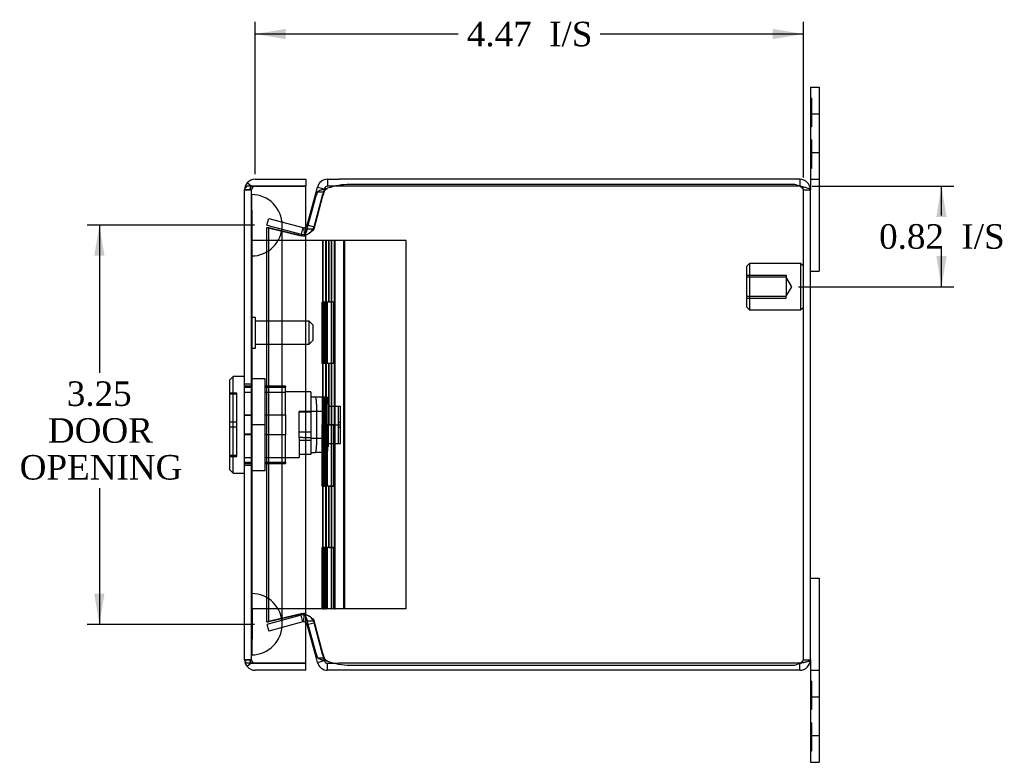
# Model space of a CAD drawing. Header units: inches. Extents: x 0.1 to 41.9, y -0.2 to 27.9.
# Tile 5 of 7: x 16.6 to 24.6, y 11.3 to 17.4. Entities that reach past the tile are written whole.
import ezdxf
from ezdxf.enums import TextEntityAlignment as Align
from ezdxf.lldxf.tags import DXFTag

# ---------------------------------------------------------------- set-up
doc = ezdxf.new("R2010")
doc.units = ezdxf.units.IN
doc.header["$MEASUREMENT"] = 0
for name, color, linetype in [('COM54601-2', 7, 'Continuous'), ('COM54602-1', 7, 'Continuous'), ('COM54604-1', 7, 'Continuous'), ('COM70219', 7, 'Continuous'), ('Default', 7, 'Continuous'), ('HNG14586-3B', 7, 'Continuous'), ('HNG14586-3C', 7, 'Continuous'), ('HNG14586-3P', 7, 'Continuous'), ('LOK10017', 7, 'Continuous'), ('STD26020', 7, 'Continuous'), ('STD26152', 7, 'Continuous')]:
    doc.layers.add(name, color=color, linetype=linetype)
doc.styles.add('SEACAD_Times_New_Roman', font='times.ttf')
tags = doc.linetypes.add('HIDDEN2', pattern=[0.1875, 0.125, -0.0625]).pattern_tags.tags
tags[6:7] = [DXFTag(74, 4), DXFTag(75, 0), DXFTag(340, '0'), DXFTag(46, 0.0), DXFTag(50, 0.0), DXFTag(44, 0.0), DXFTag(45, 0.0)]
tags[4:5] = [DXFTag(74, 4), DXFTag(75, 0), DXFTag(340, '0'), DXFTag(46, 0.0), DXFTag(50, 0.0), DXFTag(44, 0.0), DXFTag(45, 0.0)]
doc.dimstyles.new('HAMMOND_(STH_-_42x28)', dxfattribs={"dimtxt": 0.2, "dimasz": 0.25, "dimexe": 0.1, "dimexo": 0.1, "dimgap": 0.05, "dimtad": 0, "dimtih": 1, "dimtoh": 1, "dimzin": 0, "dimdsep": 46, "dimtxsty": 'SEACAD_Times_New_Roman', "dimblk1": '_SE_FILLED', "dimblk2": '_SE_FILLED', "dimsah": 1, "dimcen": 0.1, "dimadec": 0, "dimazin": 0, "dimtfac": 0.8, "dimtofl": 0, "dimtmove": 0, "dimatfit": 3, "dimfxl": 1, "dimtolj": 1, "dimtzin": 0, "dimarcsym": 0})

# ---------------------------------------------------------------- blocks, each defined once
blk = doc.blocks.new('SE3')
at = {"layer": 'COM54601-2', "color": 7, "linetype": 'Continuous'}
for p, q in [((19.1217, 16.0721), (19.1217, 16.0151)), ((19.1217, 16.0721), (19.2162, 16.0721)), ((22.9697, 16.0721), (19.2162, 16.0721)), ((22.9697, 16.0721), (22.9697, 16.0151)), ((19.0272, 15.9659), (19.0386, 16.0084)), ((19.0386, 16.0084), (19.0937, 15.9936)), ((19.177, 16.0151), (19.1217, 16.0151)), ((22.9292, 16.03), (19.3028, 16.03)), ((22.9697, 16.015), (22.9292, 16.03)), ((22.9697, 16.0151), (22.9694, 16.0151)), ((23.0557, 12.1581), (23.0557, 15.9861)), ((18.9558, 15.6993), (19.0272, 15.9659)), ((18.9558, 15.6695), (19.0272, 15.9361)), ((18.9558, 15.6993), (18.9632, 15.6973)), ((19.0272, 12.2081), (18.9558, 12.4747)), ((18.9558, 12.445), (18.9632, 12.447)), ((19.0272, 12.1784), (18.9558, 12.445)), ((19.0386, 12.1359), (19.0272, 12.1784)), ((19.0386, 12.1359), (19.0937, 12.1506)), ((19.1217, 12.1291), (19.177, 12.1291)), ((19.1217, 12.0721), (19.1217, 12.1291)), ((22.9292, 12.1142), (22.9697, 12.1292)), ((22.9697, 12.1291), (22.9694, 12.1291)), ((22.9697, 12.0721), (22.9697, 12.1291)), ((19.2162, 12.0721), (19.1217, 12.0721)), ((22.9697, 12.0721), (19.2162, 12.0721)), ((19.3028, 12.1142), (22.9292, 12.1142))]:
    blk.add_line(p, q, dxfattribs=at)
at = {"layer": 'COM54601-2', "color": 7, "linetype": 'HIDDEN2'}
for p, q in [((19.0386, 15.9709), (19.0937, 15.9709)), ((19.0937, 15.9936), (19.0823, 15.9511)), ((19.2162, 16.0151), (19.177, 16.0151)), ((22.9694, 16.0151), (19.2162, 16.0151)), ((22.9987, 12.1581), (22.9987, 15.9861)), ((22.9987, 15.9861), (23.0557, 15.9861)), ((19.0109, 15.6845), (19.0823, 15.9511)), ((19.0109, 15.6695), (19.0823, 15.9361)), ((18.6264, 15.6985), (18.6411, 15.7536)), ((18.6411, 15.7536), (18.9203, 15.6788)), ((18.6264, 15.6985), (18.9055, 15.6237)), ((18.6264, 15.679), (18.6411, 15.679)), ((18.6264, 15.679), (18.9055, 15.6114)), ((18.6264, 12.4652), (18.6264, 15.679)), ((18.6411, 12.4652), (18.6411, 15.679)), ((18.6411, 15.679), (18.9203, 15.6114)), ((18.9203, 15.6788), (18.9055, 15.6237)), ((18.9203, 15.6788), (18.9286, 15.6778)), ((18.9286, 15.6778), (18.9301, 15.6208)), ((18.9558, 15.6695), (19.0109, 15.6695)), ((18.9632, 15.6973), (19.0109, 15.6845)), ((18.9055, 15.6237), (18.9301, 15.6208)), ((18.9203, 15.6114), (18.9055, 15.6114)), ((18.926, 15.6086), (18.9055, 15.6114)), ((18.9286, 15.608), (18.9203, 15.6114)), ((18.926, 15.6087), (18.9261, 15.609)), ((18.9286, 15.608), (18.9301, 15.608)), ((18.9055, 12.5329), (18.6264, 12.4652)), ((18.9055, 12.5205), (18.6264, 12.4457)), ((18.9203, 12.5329), (18.6411, 12.4652)), ((18.9055, 12.5329), (18.926, 12.5357)), ((18.9203, 12.5329), (18.9055, 12.5329)), ((18.9301, 12.5234), (18.9055, 12.5205)), ((18.9203, 12.4655), (18.9055, 12.5205)), ((18.9203, 12.5329), (18.9286, 12.5362)), ((18.9261, 12.5352), (18.926, 12.5355)), ((18.9286, 12.5362), (18.9301, 12.5362)), ((18.9286, 12.4665), (18.9301, 12.5234)), ((18.6264, 12.4652), (18.6411, 12.4652)), ((18.6264, 12.4457), (18.6411, 12.3907)), ((18.9203, 12.4655), (18.6411, 12.3907)), ((18.9286, 12.4665), (18.9203, 12.4655)), ((18.9558, 12.4747), (19.0109, 12.4747)), ((18.9632, 12.447), (19.0109, 12.4597)), ((19.0823, 12.2081), (19.0109, 12.4747)), ((19.0823, 12.1931), (19.0109, 12.4597)), ((19.0386, 12.1734), (19.0937, 12.1734)), ((19.0823, 12.1931), (19.0937, 12.1506)), ((19.177, 12.1291), (19.2162, 12.1291)), ((22.9694, 12.1291), (19.2162, 12.1291)), ((22.9987, 12.1581), (23.0557, 12.1581))]:
    blk.add_line(p, q, dxfattribs=at)
at = {"layer": 'COM54601-2', "color": 7, "linetype": 'Continuous'}
for centre, radius, start, end in [((19.1217, 15.9861), 0.086, 90, 165), ((22.9697, 15.9861), 0.086, 0, 90), ((19.1217, 15.9861), 0.029, 90, 165), ((19.3028, 15.4914), 0.5387, 90, 109.64681), ((22.9697, 15.9861), 0.029, 65.71729, 90), ((18.9278, 15.7068), 0.029, 305.37524, 345), ((18.7854, 15.7082), 0.1748, 335.70681, 347.20885), ((18.9278, 12.4375), 0.029, 15, 54.62476), ((18.7854, 12.436), 0.1748, 12.79115, 24.29319), ((19.1217, 12.1581), 0.086, 195, 270), ((19.1217, 12.1581), 0.029, 195, 270), ((19.3028, 12.6529), 0.5387, 250.35319, 270), ((22.9697, 12.1581), 0.086, 270, 0), ((22.9697, 12.1581), 0.029, 270, 294.28271)]:
    blk.add_arc(centre, radius, start, end, dxfattribs=at)
at = {"layer": 'COM54601-2', "color": 7, "linetype": 'HIDDEN2'}
for centre, radius, start, end in [((22.9697, 15.9861), 0.029, 0, 65.71729), ((18.9278, 15.7068), 0.029, 271.51728, 305.37524), ((18.9278, 15.7068), 0.086, 271.51731, 344.99996), ((18.7854, 15.7082), 0.1748, 325.01563, 335.70681), ((18.7854, 12.436), 0.1748, 24.29319, 34.98437), ((18.9278, 12.4375), 0.086, 15.00004, 88.48269), ((18.9278, 12.4375), 0.029, 54.62476, 88.48272), ((22.9697, 12.1581), 0.029, 294.28271, 0)]:
    blk.add_arc(centre, radius, start, end, dxfattribs=at)
at = {"layer": 'COM54601-2', "color": 7, "linetype": 'Continuous'}
for centre, major_axis, start_param, end_param in [((19.0778, 15.734), (0, 0.281), 0.568214, 0.768068), ((19.0778, 12.4102), (0, -0.281), -0.768068, -0.568214)]:
    blk.add_ellipse(centre, major_axis=major_axis, ratio=0.258819, start_param=start_param, end_param=end_param, dxfattribs=at)
at = {"layer": 'COM54601-2', "color": 7, "linetype": 'HIDDEN2'}
for centre, major_axis, start_param, end_param in [((19.1328, 15.734), (0, 0.281), 0.568214, 0.768068), ((19.1328, 12.4102), (0, -0.281), -0.768068, -0.568214)]:
    blk.add_ellipse(centre, major_axis=major_axis, ratio=0.258819, start_param=start_param, end_param=end_param, dxfattribs=at)
at = {"layer": 'COM54601-2', "color": 7, "linetype": 'Continuous'}
for points in [[(19.0386, 15.9709), (19.0409, 15.9737), (19.0446, 15.9764), (19.0545, 15.9816), (19.0608, 15.984), (19.0755, 15.9887), (19.0839, 15.9909), (19.1021, 15.995), (19.1118, 15.9969), (19.1217, 15.9987)], [(23.0557, 15.9861), (23.0557, 15.9885), (23.0535, 15.9909), (23.0449, 15.9958), (23.0385, 15.9982), (23.0226, 16.003), (23.013, 16.0054), (22.9922, 16.0102), (22.981, 16.0126), (22.9697, 16.015)], [(19.1217, 12.1456), (19.1118, 12.1474), (19.1021, 12.1493), (19.0839, 12.1534), (19.0755, 12.1556), (19.0608, 12.1602), (19.0545, 12.1627), (19.0446, 12.1678), (19.0409, 12.1706), (19.0386, 12.1734)], [(22.9697, 12.1292), (22.981, 12.1316), (22.9922, 12.134), (23.013, 12.1389), (23.0226, 12.1413), (23.0385, 12.1461), (23.0449, 12.1485), (23.0535, 12.1533), (23.0557, 12.1557), (23.0557, 12.1581)]]:
    blk.add_open_spline(points, degree=3, knots=[0, 0, 0, 0, 0.25, 0.25, 0.5, 0.5, 0.75, 0.75, 1, 1, 1, 1], dxfattribs=at)
at = {"layer": 'COM54601-2', "color": 7, "linetype": 'HIDDEN2'}
for points, knots in [([(19.0937, 15.9709), (19.094, 15.9718), (19.0945, 15.9737), (19.0958, 15.9764), (19.0973, 15.979), (19.0991, 15.9815), (19.1012, 15.984), (19.104, 15.9867), (19.1075, 15.9898), (19.1119, 15.9929), (19.1167, 15.9959), (19.12, 15.9977), (19.1217, 15.9987)], [0, 0, 0, 0, 0.086835, 0.173002, 0.258508, 0.343362, 0.427575, 0.511159, 0.635327, 0.758153, 0.879691, 1, 1, 1, 1]), ([(22.9987, 15.9861), (22.9987, 15.9885), (22.998, 15.9909), (22.9951, 15.9958), (22.9929, 15.9982), (22.9875, 16.003), (22.9843, 16.0054), (22.9773, 16.0102), (22.9735, 16.0126), (22.9697, 16.015)], [0, 0, 0, 0, 0.25, 0.25, 0.5, 0.5, 0.75, 0.75, 1, 1, 1, 1]), ([(19.0109, 15.6695), (19.0085, 15.6644), (19.0047, 15.6593), (18.9946, 15.649), (18.9883, 15.6439), (18.9738, 15.6336), (18.9657, 15.6285), (18.9484, 15.6183), (18.9393, 15.6131), (18.9301, 15.608)], [0, 0, 0, 0, 0.25, 0.25, 0.5, 0.5, 0.75, 0.75, 1, 1, 1, 1]), ([(18.9301, 12.5362), (18.9393, 12.5311), (18.9484, 12.526), (18.9657, 12.5157), (18.9738, 12.5106), (18.9883, 12.5004), (18.9946, 12.4952), (19.0047, 12.485), (19.0085, 12.4798), (19.0109, 12.4747)], [0, 0, 0, 0, 0.25, 0.25, 0.5, 0.5, 0.75, 0.75, 1, 1, 1, 1]), ([(19.1217, 12.1456), (19.1206, 12.1462), (19.1184, 12.1474), (19.1151, 12.1493), (19.112, 12.1513), (19.109, 12.1534), (19.1062, 12.1556), (19.1031, 12.1583), (19.1001, 12.1615), (19.0972, 12.1652), (19.095, 12.1692), (19.0941, 12.172), (19.0937, 12.1734)], [0, 0, 0, 0, 0.080113, 0.16076, 0.241962, 0.323735, 0.406095, 0.489057, 0.614609, 0.741594, 0.870047, 1, 1, 1, 1]), ([(22.9697, 12.1292), (22.9735, 12.1316), (22.9773, 12.134), (22.9843, 12.1389), (22.9875, 12.1413), (22.9929, 12.1461), (22.9951, 12.1485), (22.998, 12.1533), (22.9987, 12.1557), (22.9987, 12.1581)], [0, 0, 0, 0, 0.25, 0.25, 0.5, 0.5, 0.75, 0.75, 1, 1, 1, 1])]:
    blk.add_open_spline(points, degree=3, knots=knots, dxfattribs=at)
at = {"layer": 'COM54602-1', "color": 7, "linetype": 'Continuous'}
for p, q in [((18.5304, 16.0721), (18.9444, 16.0721)), ((18.9444, 16.0721), (18.9444, 16.0151)), ((18.4444, 15.9865), (18.4444, 15.9863)), ((18.4444, 15.9861), (18.4444, 15.9863)), ((18.4444, 12.1581), (18.4444, 15.9861)), ((18.4973, 16.0152), (18.4658, 16.0429)), ((18.5304, 16.015), (18.4658, 16.015)), ((18.5304, 16.0152), (18.4973, 16.0152)), ((18.5304, 16.0152), (18.5304, 16.0151)), ((18.5304, 16.0151), (18.9444, 16.0151)), ((18.9444, 16.015), (18.5304, 16.015)), ((18.9444, 12.1292), (18.9444, 16.015)), ((18.4444, 12.158), (18.4444, 12.1581)), ((18.4444, 12.1579), (18.4444, 12.1578)), ((18.5304, 12.1292), (18.4658, 12.1292)), ((18.4973, 12.129), (18.4658, 12.1014)), ((18.4973, 12.129), (18.5304, 12.129)), ((18.5304, 12.1292), (18.9444, 12.1292)), ((18.5304, 12.129), (18.5304, 12.1291)), ((18.9444, 12.1291), (18.5304, 12.1291)), ((18.9444, 12.0721), (18.9444, 12.1291)), ((18.9444, 12.0721), (18.5304, 12.0721))]:
    blk.add_line(p, q, dxfattribs=at)
at = {"layer": 'COM54602-1', "color": 7, "linetype": 'HIDDEN2'}
for p, q in [((18.4444, 15.9863), (18.5014, 15.9863)), ((18.5014, 15.9861), (18.4444, 15.9861)), ((18.5014, 12.1581), (18.5014, 15.9861)), ((18.5304, 16.015), (18.5304, 16.0149)), ((18.5014, 14.4031), (18.4444, 14.4031)), ((18.5014, 14.1477), (18.4444, 14.1477)), ((18.5014, 13.9965), (18.4444, 13.9965)), ((18.5014, 13.7411), (18.4444, 13.7411)), ((18.4444, 12.1581), (18.5014, 12.1581)), ((18.5014, 12.1579), (18.4444, 12.1579)), ((18.5304, 12.1293), (18.5304, 12.1292))]:
    blk.add_line(p, q, dxfattribs=at)
at = {"layer": 'COM54602-1', "color": 7, "linetype": 'Continuous'}
for centre, radius, start, end in [((18.5304, 15.9861), 0.086, 90, 138.69211), ((18.5304, 15.9861), 0.086, 138.69211, 179.76263), ((18.5304, 15.9861), 0.086, 179.87335, 180), ((18.5304, 15.9861), 0.029, 90, 94.22314), ((18.5304, 12.1581), 0.086, 180, 180.12665), ((18.5304, 12.1581), 0.086, 180.23737, 221.30789), ((18.5304, 12.1581), 0.029, 265.77686, 270), ((18.5304, 12.1581), 0.086, 221.30789, 270)]:
    blk.add_arc(centre, radius, start, end, dxfattribs=at)
at = {"layer": 'COM54602-1', "color": 7, "linetype": 'HIDDEN2'}
for centre, start, end in [((18.5304, 15.9861), 94.22314, 179.62442), ((18.5304, 15.9859), 90, 179.62442), ((18.5304, 15.9861), 179.62442, 180), ((18.5304, 12.1581), 180, 180.37558), ((18.5304, 12.1583), 180.37558, 270), ((18.5304, 12.1581), 180.37558, 265.77686)]:
    blk.add_arc(centre, 0.029, start, end, dxfattribs=at)
for points, knots in [([(18.4973, 16.0152), (18.4948, 16.0107), (18.493, 16.0059), (18.4909, 15.9988), (18.4904, 15.9964), (18.4895, 15.9928), (18.4892, 15.9916), (18.4883, 15.9899), (18.4879, 15.9893), (18.4867, 15.9884), (18.486, 15.9881), (18.4836, 15.9874), (18.4819, 15.9872), (18.4785, 15.9869), (18.4768, 15.9869), (18.4717, 15.9867), (18.4683, 15.9867), (18.458, 15.9865), (18.4512, 15.9865), (18.4444, 15.9865)], [0, 0, 0, 0, 0.25, 0.25, 0.375, 0.375, 0.4375, 0.4375, 0.46875, 0.46875, 0.5, 0.5, 0.5625, 0.5625, 0.625, 0.625, 0.75, 0.75, 1, 1, 1, 1]), ([(18.4444, 15.9863), (18.4491, 15.9863), (18.4538, 15.9863), (18.4585, 15.9864), (18.4633, 15.9864), (18.4682, 15.9864), (18.4731, 15.9866), (18.4751, 15.9866), (18.4772, 15.9867), (18.4792, 15.9868), (18.4813, 15.9869), (18.4834, 15.9871), (18.4853, 15.9876), (18.4858, 15.9878), (18.4864, 15.988), (18.4869, 15.9883), (18.4873, 15.9886), (18.4877, 15.989), (18.488, 15.9894), (18.4887, 15.9902), (18.489, 15.9912), (18.4893, 15.9922), (18.4907, 15.9966), (18.4915, 16.0012), (18.4931, 16.0056), (18.4942, 16.0088), (18.4956, 16.012), (18.4973, 16.015)], [0, 0, 0, 0, 0.171341, 0.171341, 0.171341, 0.349707, 0.349707, 0.349707, 0.424508, 0.424508, 0.424508, 0.500067, 0.500067, 0.500067, 0.522528, 0.522528, 0.522528, 0.545152, 0.545152, 0.545152, 0.596514, 0.596514, 0.596514, 0.830327, 0.830327, 0.830327, 1, 1, 1, 1]), ([(18.4973, 12.1292), (18.4948, 12.1338), (18.493, 12.1385), (18.4909, 12.1457), (18.4904, 12.1481), (18.4895, 12.1517), (18.4892, 12.1529), (18.4883, 12.1546), (18.4879, 12.1551), (18.4867, 12.1561), (18.486, 12.1564), (18.4836, 12.1571), (18.4819, 12.1572), (18.4785, 12.1575), (18.4768, 12.1576), (18.4717, 12.1577), (18.4683, 12.1578), (18.458, 12.1579), (18.4512, 12.1579), (18.4444, 12.158)], [0, 0, 0, 0, 0.25, 0.25, 0.375, 0.375, 0.4375, 0.4375, 0.46875, 0.46875, 0.5, 0.5, 0.5625, 0.5625, 0.625, 0.625, 0.75, 0.75, 1, 1, 1, 1]), ([(18.4444, 12.1578), (18.4491, 12.1577), (18.4538, 12.1577), (18.4585, 12.1577), (18.4633, 12.1577), (18.4682, 12.1576), (18.4731, 12.1575), (18.4751, 12.1574), (18.4772, 12.1574), (18.4792, 12.1572), (18.4813, 12.1571), (18.4834, 12.157), (18.4853, 12.1564), (18.4858, 12.1562), (18.4864, 12.156), (18.4869, 12.1557), (18.4873, 12.1554), (18.4877, 12.1551), (18.488, 12.1547), (18.4887, 12.1538), (18.489, 12.1528), (18.4893, 12.1519), (18.4907, 12.1474), (18.4915, 12.1429), (18.4931, 12.1385), (18.4942, 12.1353), (18.4956, 12.1321), (18.4973, 12.129)], [0, 0, 0, 0, 0.171341, 0.171341, 0.171341, 0.349707, 0.349707, 0.349707, 0.424508, 0.424508, 0.424508, 0.500067, 0.500067, 0.500067, 0.522528, 0.522528, 0.522528, 0.545152, 0.545152, 0.545152, 0.596514, 0.596514, 0.596514, 0.830327, 0.830327, 0.830327, 1, 1, 1, 1])]:
    blk.add_open_spline(points, degree=3, knots=knots, dxfattribs=at)
at = {"layer": 'COM54602-1', "color": 7, "linetype": 'Continuous'}
for points in [[(18.4658, 16.015), (18.459, 16.0102), (18.4536, 16.0055), (18.4463, 15.9959), (18.4444, 15.9911), (18.4444, 15.9863)], [(18.4658, 12.1292), (18.459, 12.134), (18.4536, 12.1388), (18.4463, 12.1484), (18.4444, 12.1531), (18.4444, 12.158)]]:
    blk.add_open_spline(points, degree=3, knots=[0, 0, 0, 0, 0.5, 0.5, 1, 1, 1, 1], dxfattribs=at)
at = {"layer": 'COM54604-1', "color": 7, "linetype": 'Continuous'}
for p, q in [((23.0557, 16.8221), (23.0557, 16.5995)), ((23.0557, 16.8221), (23.1277, 16.8221)), ((23.1277, 16.8221), (23.1277, 16.5995)), ((23.0557, 16.5995), (23.0557, 16.0721)), ((23.1277, 16.5995), (23.1277, 16.0721)), ((23.0557, 16.0721), (23.0557, 15.9861)), ((23.0557, 16.0721), (23.1277, 16.0721)), ((23.1277, 16.0721), (23.1277, 15.3221)), ((23.0557, 15.3221), (23.1277, 15.3221)), ((23.0557, 12.8221), (23.1277, 12.8221)), ((23.1277, 12.8221), (23.1277, 12.0721)), ((23.0557, 12.1581), (23.0557, 12.0721)), ((23.0557, 12.0721), (23.0557, 11.5448)), ((23.0557, 12.0721), (23.1277, 12.0721)), ((23.1277, 12.0721), (23.1277, 11.5448)), ((23.0557, 11.5448), (23.0557, 11.3221)), ((23.1277, 11.5448), (23.1277, 11.3221)), ((23.0557, 11.3221), (23.1277, 11.3221))]:
    blk.add_line(p, q, dxfattribs=at)
at = {"layer": 'COM54604-1', "color": 7, "linetype": 'HIDDEN2'}
for p, q in [((23.0657, 16.7321), (23.0557, 16.7321)), ((23.0657, 16.7321), (23.0657, 16.5001)), ((23.0657, 16.6471), (23.0557, 16.6471)), ((23.0657, 16.6161), (23.0557, 16.6161)), ((23.1277, 16.6034), (23.0557, 16.6034)), ((23.0657, 16.5001), (23.0557, 16.5001)), ((23.0657, 16.3931), (23.0557, 16.3931)), ((23.0657, 16.3931), (23.0657, 16.1611)), ((23.0557, 16.2909), (23.1277, 16.2909)), ((23.0657, 16.2771), (23.0557, 16.2771)), ((23.0657, 16.2461), (23.0557, 16.2461)), ((23.0657, 16.1611), (23.0557, 16.1611)), ((23.0657, 11.9831), (23.0557, 11.9831)), ((23.0657, 11.9831), (23.0657, 11.7511)), ((23.0657, 11.8981), (23.0557, 11.8981)), ((23.0657, 11.8671), (23.0557, 11.8671)), ((23.1277, 11.8534), (23.0557, 11.8534)), ((23.0657, 11.7511), (23.0557, 11.7511)), ((23.0657, 11.6441), (23.0557, 11.6441)), ((23.0657, 11.6441), (23.0657, 11.4121)), ((23.0557, 11.5409), (23.1277, 11.5409)), ((23.0657, 11.5281), (23.0557, 11.5281)), ((23.0657, 11.4971), (23.0557, 11.4971)), ((23.0657, 11.4121), (23.0557, 11.4121))]:
    blk.add_line(p, q, dxfattribs=at)
at = {"layer": 'COM70219', "color": 7, "linetype": 'HIDDEN2'}
for p, q in [((18.5024, 15.4471), (18.5024, 15.9461)), ((18.5034, 15.9461), (18.5024, 15.9461)), ((18.5034, 15.4471), (18.5034, 15.9461)), ((18.5054, 15.6971), (18.5034, 15.9461)), ((18.5034, 15.4481), (18.5054, 15.6971)), ((18.5054, 15.4471), (18.5054, 15.6971)), ((18.7514, 15.4471), (18.7514, 15.6971)), ((18.5024, 15.4481), (18.5034, 15.4481)), ((18.5024, 12.6971), (18.5024, 15.4471)), ((18.5034, 12.6971), (18.5034, 15.4471)), ((18.5054, 12.6971), (18.5054, 15.4471)), ((18.7514, 12.6971), (18.7514, 15.4471)), ((18.5024, 12.1981), (18.5024, 12.6971)), ((18.5024, 12.6961), (18.5034, 12.6961)), ((18.5034, 12.1981), (18.5034, 12.6971)), ((18.5034, 12.6961), (18.5054, 12.4471)), ((18.5054, 12.4471), (18.5054, 12.6971)), ((18.7514, 12.4471), (18.7514, 12.6971)), ((18.5054, 12.4471), (18.5034, 12.1981)), ((18.5034, 12.1981), (18.5024, 12.1981))]:
    blk.add_line(p, q, dxfattribs=at)
for centre, start, end in [((18.5014, 15.6971), 0, 90), ((18.5014, 15.6971), 270, 0), ((18.5014, 12.4471), 0, 90), ((18.5014, 12.4471), 270, 0)]:
    blk.add_arc(centre, 0.25, start, end, dxfattribs=at)
at = {"layer": 'HNG14586-3B', "color": 7, "linetype": 'HIDDEN2'}
for p, q in [((19.2525, 15.5722), (19.1342, 15.5722)), ((19.1342, 15.0722), (19.1342, 15.5722)), ((19.1748, 15.5722), (19.1748, 15.0722)), ((19.2525, 12.5721), (19.2525, 15.5722)), ((19.7615, 15.5722), (19.2525, 15.5722)), ((19.2608, 12.5721), (19.2608, 15.5722)), ((19.7615, 12.5721), (19.7615, 15.5722)), ((19.0817, 15.0722), (19.0817, 14.5722)), ((19.0971, 14.5722), (19.0971, 15.0722)), ((19.1067, 15.0722), (19.1067, 14.5722)), ((19.1203, 14.5722), (19.1203, 15.0722)), ((19.1342, 15.0722), (19.1243, 15.0722)), ((19.1748, 15.0722), (19.1342, 15.0722)), ((19.1552, 14.5722), (19.1552, 15.0722)), ((19.1567, 14.5722), (19.1567, 15.0722)), ((19.1703, 15.0722), (19.1703, 14.5722)), ((19.1799, 15.0722), (19.1817, 15.0722)), ((19.1799, 14.5722), (19.1799, 15.0722)), ((19.1817, 14.5722), (19.1817, 15.0722)), ((19.1342, 14.5722), (19.1243, 14.5722)), ((19.1342, 14.0722), (19.1342, 14.5722)), ((19.1748, 14.5722), (19.1342, 14.5722)), ((19.1748, 14.5722), (19.1748, 14.0722)), ((19.1799, 14.5722), (19.1817, 14.5722)), ((19.0817, 14.0722), (19.0971, 14.0722)), ((19.0817, 14.0722), (19.0817, 13.5722)), ((19.1342, 14.0722), (19.0971, 14.0722)), ((19.0971, 13.5722), (19.0971, 14.0722)), ((19.1067, 14.0722), (19.1067, 13.5722)), ((19.1203, 13.5722), (19.1203, 14.0722)), ((19.1748, 14.0722), (19.1342, 14.0722)), ((19.1552, 13.5722), (19.1552, 14.0722)), ((19.1567, 13.5722), (19.1567, 14.0722)), ((19.1703, 14.0722), (19.1703, 13.5722)), ((19.1748, 14.0722), (19.1799, 14.0722)), ((19.1799, 14.0722), (19.1817, 14.0722)), ((19.1799, 13.5722), (19.1799, 14.0722)), ((19.1817, 13.5722), (19.1817, 14.0722)), ((19.0817, 13.5722), (19.0971, 13.5722)), ((19.1342, 13.5722), (19.0971, 13.5722)), ((19.1342, 13.0722), (19.1342, 13.5722)), ((19.1748, 13.5722), (19.1342, 13.5722)), ((19.1748, 13.5722), (19.1799, 13.5722)), ((19.1748, 13.5722), (19.1748, 13.0722)), ((19.1799, 13.5722), (19.1817, 13.5722)), ((19.0817, 13.0722), (19.0971, 13.0722)), ((19.0817, 13.0722), (19.0817, 12.5722)), ((19.0971, 12.5722), (19.0971, 13.0722)), ((19.1342, 13.0722), (19.0971, 13.0722)), ((19.1067, 13.0722), (19.1067, 12.5722)), ((19.1203, 12.5722), (19.1203, 13.0722)), ((19.1748, 13.0722), (19.1342, 13.0722)), ((19.1552, 12.5722), (19.1552, 13.0722)), ((19.1567, 12.5722), (19.1567, 13.0722)), ((19.1703, 13.0722), (19.1703, 12.5722)), ((19.1748, 13.0722), (19.1799, 13.0722)), ((19.1799, 12.5722), (19.1799, 13.0722)), ((19.1799, 13.0722), (19.1817, 13.0722)), ((19.1817, 12.5722), (19.1817, 13.0722)), ((19.0817, 12.5722), (19.0971, 12.5722)), ((19.1342, 12.5722), (19.0971, 12.5722)), ((19.1342, 12.5721), (19.1342, 12.5722)), ((19.1748, 12.5722), (19.1342, 12.5722)), ((19.2525, 12.5721), (19.1342, 12.5721)), ((19.1748, 12.5722), (19.1799, 12.5722)), ((19.1748, 12.5722), (19.1748, 12.5721)), ((19.1799, 12.5722), (19.1817, 12.5722)), ((19.7615, 12.5721), (19.2525, 12.5721))]:
    blk.add_line(p, q, dxfattribs=at)
at = {"layer": 'HNG14586-3C', "color": 7, "linetype": 'HIDDEN2'}
for p, q in [((19.1317, 15.5722), (18.5014, 15.5722)), ((19.0821, 15.5722), (19.0821, 15.0722)), ((19.0834, 15.0722), (19.0834, 15.5722)), ((19.1067, 15.0722), (19.1067, 15.5722)), ((19.1317, 15.5722), (19.1342, 15.5722)), ((19.1317, 15.0722), (19.1317, 15.5722)), ((19.1567, 15.0722), (19.1567, 15.5722)), ((19.1817, 15.0722), (19.1817, 15.5722)), ((19.0757, 14.5722), (19.0757, 15.0722)), ((19.1033, 15.0722), (19.0757, 15.0722)), ((19.1033, 15.0722), (19.1033, 14.5722)), ((19.1243, 15.0722), (19.1033, 15.0722)), ((19.1748, 15.0722), (19.1817, 15.0722)), ((19.1033, 14.5722), (19.0757, 14.5722)), ((19.0821, 14.5722), (19.0821, 14.0721)), ((19.0834, 14.0721), (19.0834, 14.5722)), ((19.1243, 14.5722), (19.1033, 14.5722)), ((19.1067, 14.0721), (19.1067, 14.5722)), ((19.1317, 14.0721), (19.1317, 14.5722)), ((19.1567, 14.0722), (19.1567, 14.5722)), ((19.1748, 14.5722), (19.1817, 14.5722)), ((19.1817, 14.0721), (19.1817, 14.5722)), ((19.0757, 13.5721), (19.0757, 14.0721)), ((19.1033, 14.0721), (19.0757, 14.0721)), ((19.1033, 14.0721), (19.1033, 13.5721)), ((19.1265, 14.0721), (19.1033, 14.0721)), ((19.1033, 13.5721), (19.0757, 13.5721)), ((19.0821, 13.5721), (19.0821, 13.0721)), ((19.0834, 13.0721), (19.0834, 13.5721)), ((19.1317, 13.5721), (19.1033, 13.5721)), ((19.1067, 13.0721), (19.1067, 13.5721)), ((19.1317, 13.0721), (19.1317, 13.5721)), ((19.1317, 13.5721), (19.1817, 13.5721)), ((19.1567, 13.0722), (19.1567, 13.5721)), ((19.1817, 13.0721), (19.1817, 13.5721)), ((19.0757, 12.5721), (19.0757, 13.0721)), ((19.1033, 13.0721), (19.0757, 13.0721)), ((19.1033, 13.0721), (19.1033, 12.5721)), ((19.1317, 13.0721), (19.1033, 13.0721)), ((19.1317, 13.0721), (19.1817, 13.0721)), ((19.1033, 12.5721), (18.5014, 12.5721))]:
    blk.add_line(p, q, dxfattribs=at)
at = {"layer": 'HNG14586-3P', "color": 7, "linetype": 'HIDDEN2'}
for p, q in [((19.1092, 15.5672), (19.1092, 12.5772)), ((19.1542, 12.5772), (19.1542, 15.5672))]:
    blk.add_line(p, q, dxfattribs=at)
for centre, start, end in [((19.1142, 15.5672), 90, 180), ((19.1492, 15.5672), 0, 90), ((19.1142, 12.5772), 180, 270), ((19.1492, 12.5772), 270, 0)]:
    blk.add_arc(centre, 0.005, start, end, dxfattribs=at)
at = {"layer": 'LOK10017', "color": 7, "linetype": 'Continuous'}
for p, q in [((18.3524, 14.4661), (18.3224, 14.4361)), ((18.3524, 13.6781), (18.3524, 14.4661)), ((18.4444, 14.4661), (18.3524, 14.4661)), ((18.3224, 14.4361), (18.3224, 13.7081)), ((18.3224, 13.7081), (18.3524, 13.6781)), ((18.3524, 13.6781), (18.4444, 13.6781))]:
    blk.add_line(p, q, dxfattribs=at)
at = {"layer": 'LOK10017', "color": 7, "linetype": 'HIDDEN2'}
for p, q in [((18.6134, 14.4471), (18.5014, 14.4471)), ((18.6134, 14.0721), (18.6134, 14.4471)), ((18.5014, 14.3871), (18.4444, 14.3871)), ((18.5014, 14.3765), (18.4444, 14.3765)), ((18.5014, 14.3871), (18.5014, 14.3389)), ((18.7784, 14.3871), (18.6134, 14.3871)), ((18.7784, 14.3765), (18.6134, 14.3765)), ((18.7784, 14.3871), (18.7784, 14.3765)), ((18.7784, 14.1531), (18.7784, 14.3765)), ((18.3824, 14.3301), (18.3224, 14.3301)), ((18.3824, 14.3201), (18.3224, 14.3201)), ((18.3824, 13.8141), (18.3824, 14.3301)), ((18.4444, 14.3389), (18.5014, 14.3389)), ((18.6134, 14.3389), (18.7784, 14.3389)), ((18.9844, 14.3396), (18.7784, 14.3396)), ((18.9844, 14.3396), (18.9844, 14.2991)), ((18.9844, 14.2991), (18.9844, 13.8451)), ((18.9844, 14.2991), (19.0227, 14.2991)), ((19.0227, 14.2991), (19.116, 14.2991)), ((19.0774, 14.2991), (19.0774, 13.8451)), ((19.0922, 14.2896), (19.0774, 14.2896)), ((19.0922, 14.2896), (19.0922, 13.8546)), ((19.1274, 14.2471), (19.0922, 14.2896)), ((19.031, 14.2391), (19.031, 13.9051)), ((19.1244, 14.2391), (19.1244, 13.9051)), ((19.1274, 14.2246), (19.1265, 14.2246)), ((19.1265, 14.2246), (19.1274, 14.2227)), ((19.1265, 14.2246), (19.2274, 14.2246)), ((19.1274, 14.2246), (19.1274, 14.2471)), ((19.1274, 14.074), (19.1274, 14.2227)), ((19.2074, 14.2246), (19.2074, 14.0921)), ((19.2274, 14.0721), (19.2274, 14.2246)), ((18.4444, 14.1531), (18.5014, 14.1531)), ((18.6134, 14.1531), (18.7784, 14.1531)), ((18.7784, 14.1531), (18.7784, 13.9911)), ((18.8904, 14.1836), (18.8904, 14.1771)), ((18.8904, 14.1836), (18.9844, 14.1836)), ((18.8904, 13.9671), (18.8904, 14.1771)), ((18.8904, 14.1771), (18.9204, 14.1771)), ((18.9204, 14.1771), (18.9844, 14.1771)), ((18.9844, 14.1841), (19.0774, 14.1841)), ((18.3824, 14.0921), (18.3224, 14.0921)), ((18.3824, 14.0521), (18.3224, 14.0521)), ((18.6134, 14.0721), (18.5014, 14.0721)), ((18.6134, 13.6971), (18.6134, 14.0721)), ((19.1274, 14.074), (19.1265, 14.0721)), ((19.1265, 14.0721), (19.1274, 14.0702)), ((19.1265, 14.0721), (19.2274, 14.0721)), ((19.1274, 13.9215), (19.1274, 14.0702)), ((19.2074, 14.0921), (19.2274, 14.0921)), ((19.2074, 14.0921), (19.2074, 14.0521)), ((19.2074, 14.0521), (19.2074, 13.9196)), ((19.2074, 14.0521), (19.2274, 14.0521)), ((19.2274, 13.9196), (19.2274, 14.0721)), ((18.5014, 13.9911), (18.4444, 13.9911)), ((18.7784, 13.9911), (18.6134, 13.9911)), ((18.7784, 13.7678), (18.7784, 13.9911)), ((18.8904, 14.0156), (18.9844, 14.0156)), ((18.8904, 13.9671), (18.8904, 13.8046)), ((18.9204, 13.9671), (18.8904, 13.9671)), ((18.9204, 13.9671), (18.9844, 13.9671)), ((18.8904, 13.9471), (18.9844, 13.9471)), ((19.0774, 13.9601), (18.9844, 13.9601)), ((19.0922, 13.8546), (19.1274, 13.8971)), ((19.1274, 13.9215), (19.1265, 13.9196)), ((19.1265, 13.9196), (19.1274, 13.9196)), ((19.1265, 13.9196), (19.2274, 13.9196)), ((19.1274, 13.8971), (19.1274, 13.9196)), ((18.3224, 13.8241), (18.3824, 13.8241)), ((18.3224, 13.8141), (18.3824, 13.8141)), ((18.4444, 13.8054), (18.5014, 13.8054)), ((18.5014, 13.7572), (18.5014, 13.8054)), ((18.6134, 13.8054), (18.7784, 13.8054)), ((18.7784, 13.8046), (18.8904, 13.8046)), ((18.9844, 13.829), (18.8904, 13.829)), ((18.9844, 13.8451), (18.9844, 13.829)), ((18.9844, 13.8451), (19.0227, 13.8451)), ((19.116, 13.8451), (19.0227, 13.8451)), ((19.0774, 13.8546), (19.0922, 13.8546)), ((18.4444, 13.7678), (18.5014, 13.7678)), ((18.4444, 13.7572), (18.5014, 13.7572)), ((18.6134, 13.7678), (18.7784, 13.7678)), ((18.6134, 13.7572), (18.7784, 13.7572)), ((18.7784, 13.7678), (18.7784, 13.7572)), ((18.6134, 13.6971), (18.5014, 13.6971))]:
    blk.add_line(p, q, dxfattribs=at)
for centre, major_axis, start_param, end_param in [((19.0227, 14.2391), (0, -0.06), 1.570796, 3.141593), ((19.116, 14.2391), (0, 0.06), 4.712389, 6.283185), ((19.0227, 13.9051), (0, -0.06), 0, 1.570796), ((19.116, 13.9051), (0, 0.06), 3.141593, 4.712389)]:
    blk.add_ellipse(centre, major_axis=major_axis, ratio=0.139821, start_param=start_param, end_param=end_param, dxfattribs=at)
at = {"layer": 'STD26020', "color": 7, "linetype": 'HIDDEN2'}
for p, q in [((18.5324, 14.9471), (18.5014, 14.9471)), ((18.5324, 14.6971), (18.5324, 14.9471)), ((18.9714, 14.9161), (18.5324, 14.9161)), ((18.9714, 14.7281), (18.9714, 14.9161)), ((19.0014, 14.8861), (18.9714, 14.9161)), ((19.0014, 14.8861), (19.0014, 14.7581)), ((18.5014, 14.6971), (18.5324, 14.6971)), ((18.5324, 14.7281), (18.9714, 14.7281)), ((18.9714, 14.7281), (19.0014, 14.7581))]:
    blk.add_line(p, q, dxfattribs=at)
at = {"layer": 'STD26152', "color": 7, "linetype": 'HIDDEN2'}
for p, q in [((22.5587, 15.3846), (22.5387, 15.3646)), ((22.5387, 15.0296), (22.5387, 15.3646)), ((22.5587, 15.3846), (22.5587, 15.0096)), ((22.9787, 15.3846), (22.5587, 15.3846)), ((22.9787, 15.0096), (22.9787, 15.3846)), ((22.9987, 15.3646), (22.9787, 15.3846)), ((22.5387, 15.2921), (22.8587, 15.2921)), ((22.8587, 15.2752), (22.5387, 15.2752)), ((22.8587, 15.2921), (22.8587, 15.2752)), ((22.8587, 15.2752), (22.8587, 15.119)), ((22.9056, 15.1971), (22.8587, 15.2752)), ((22.8587, 15.119), (22.9056, 15.1971)), ((22.5387, 15.119), (22.8587, 15.119)), ((22.5387, 15.1021), (22.8587, 15.1021)), ((22.8587, 15.1021), (22.8587, 15.119)), ((22.5387, 15.0296), (22.5587, 15.0096)), ((22.5587, 15.0096), (22.9787, 15.0096)), ((22.9787, 15.0096), (22.9987, 15.0296))]:
    blk.add_line(p, q, dxfattribs=at)
blk = doc.blocks.new('DMBLK888')
at = {"layer": 'Default', "linetype": 'Continuous'}
for points in [[(18.7804, 17.2972), (18.5304, 17.2555), (18.7804, 17.2138)], [(22.7487, 17.2972), (22.7487, 17.2138), (22.9987, 17.2555)]]:
    blk.add_hatch(color=7, dxfattribs=at).paths.add_polyline_path(points)
at = {"layer": 'Default', "color": 7, "linetype": 'Continuous'}
for p, q in [((18.5304, 16.115), (18.5304, 17.3555)), ((22.9987, 16.0861), (22.9987, 17.3555)), ((20.1862, 17.2555), (18.5304, 17.2555)), ((22.9987, 17.2555), (21.3429, 17.2555))]:
    blk.add_line(p, q, dxfattribs=at)
at = {"layer": 'Default', "color": 7, "linetype": 'Continuous', "style": 'SEACAD_Times_New_Roman'}
for s, p in [('4.47', (20.2562, 17.3555)), ('I/S', (20.927, 17.3555))]:
    blk.add_text(s, height=0.2, dxfattribs=at).set_placement(p, align=Align.TOP_LEFT)
blk = doc.blocks.new('_SE_FILLED')
at = {"color": 0}
blk.add_line((0, 0), (-1, 0), dxfattribs=at)
blk.add_solid([(0, 0), (-1, -0.1665), (-1, 0.1665), (0, 0)], dxfattribs=at)
blk = doc.blocks.new('DMBLK894')
at = {"layer": 'Default', "linetype": 'Continuous'}
for points in [[(17.2194, 15.4485), (17.3027, 15.4485), (17.261, 15.6985)], [(17.2194, 12.6957), (17.261, 12.4457), (17.3027, 12.6957)]]:
    blk.add_hatch(color=7, dxfattribs=at).paths.add_polyline_path(points)
at = {"layer": 'Default', "color": 7, "linetype": 'Continuous'}
for p, q in [((18.5264, 15.6985), (17.161, 15.6985)), ((17.261, 15.6985), (17.261, 14.4956)), ((17.261, 13.5556), (17.261, 12.4457)), ((18.5264, 12.4457), (17.161, 12.4457))]:
    blk.add_line(p, q, dxfattribs=at)
at = {"layer": 'Default', "color": 7, "linetype": 'Continuous', "style": 'SEACAD_Times_New_Roman'}
for s, p in [('3.25', (16.9956, 14.4256)), ('DOOR', (16.8416, 14.1256)), ('OPENING', (16.6117, 13.8256))]:
    blk.add_text(s, height=0.2, dxfattribs=at).set_placement(p, align=Align.TOP_LEFT)
blk = doc.blocks.new('DMBLK896')
at = {"layer": 'Default', "linetype": 'Continuous'}
for points in [[(24.1663, 15.7651), (24.1247, 16.0151), (24.083, 15.7651)], [(24.1663, 15.4471), (24.083, 15.4471), (24.1247, 15.1971)]]:
    blk.add_hatch(color=7, dxfattribs=at).paths.add_polyline_path(points)
at = {"layer": 'Default', "color": 7, "linetype": 'Continuous'}
for p, q in [((23.0697, 16.0151), (24.2247, 16.0151)), ((24.1247, 15.7761), (24.1247, 16.0151)), ((24.1247, 15.1971), (24.1247, 15.5061)), ((22.9587, 15.1971), (24.2247, 15.1971))]:
    blk.add_line(p, q, dxfattribs=at)
at = {"layer": 'Default', "color": 7, "linetype": 'Continuous', "style": 'SEACAD_Times_New_Roman'}
for s, p in [('0.82', (23.6163, 15.7061)), ('I/S', (24.2871, 15.7061))]:
    blk.add_text(s, height=0.2, dxfattribs=at).set_placement(p, align=Align.TOP_LEFT)

msp = doc.modelspace()

# ---------------------------------------------------------------- block references
at = {"layer": 'Default'}
msp.add_blockref('SE3', (0, 0), dxfattribs=at)

# ---------------------------------------------------------------- dimensions: what is measured, and where the dimension line sits
at = {"layer": 'Default', "color": 7, "linetype": 'Continuous'}
dim = msp.add_linear_dim(base=(18.5304, 17.2555), p1=(22.9987, 15.9861), p2=(18.5304, 16.015), text='\\A1;<> I/S', dimstyle='HAMMOND_(STH_-_42x28)', dxfattribs=at)
dim.commit()
dim.dimension.update_dxf_attribs({"geometry": 'DMBLK888', "text_midpoint": (20.7645, 17.2555), "dimtype": 160})
for base, p1, p2, angle, text, picture, middle, dimtype in [((24.1247, 16.0151), (22.8587, 15.1971), (22.9697, 16.0151), 90, '\\A1;<> I/S', 'DMBLK896', (24.1247, 15.6061), 160), ((17.261, 15.6985), (18.6264, 15.6985), (18.6264, 12.4457), 270, '\\A1;<>\\PDOOR\\XOPENING', 'DMBLK894', (17.261, 14.3256), 161)]:
    dim = msp.add_linear_dim(base=base, p1=p1, p2=p2, angle=angle, text=text, dimstyle='HAMMOND_(STH_-_42x28)', dxfattribs=at)
    dim.commit()
    dim.dimension.update_dxf_attribs({"geometry": picture, "text_midpoint": middle, "dimtype": dimtype})

doc.saveas('drawing.dxf')
